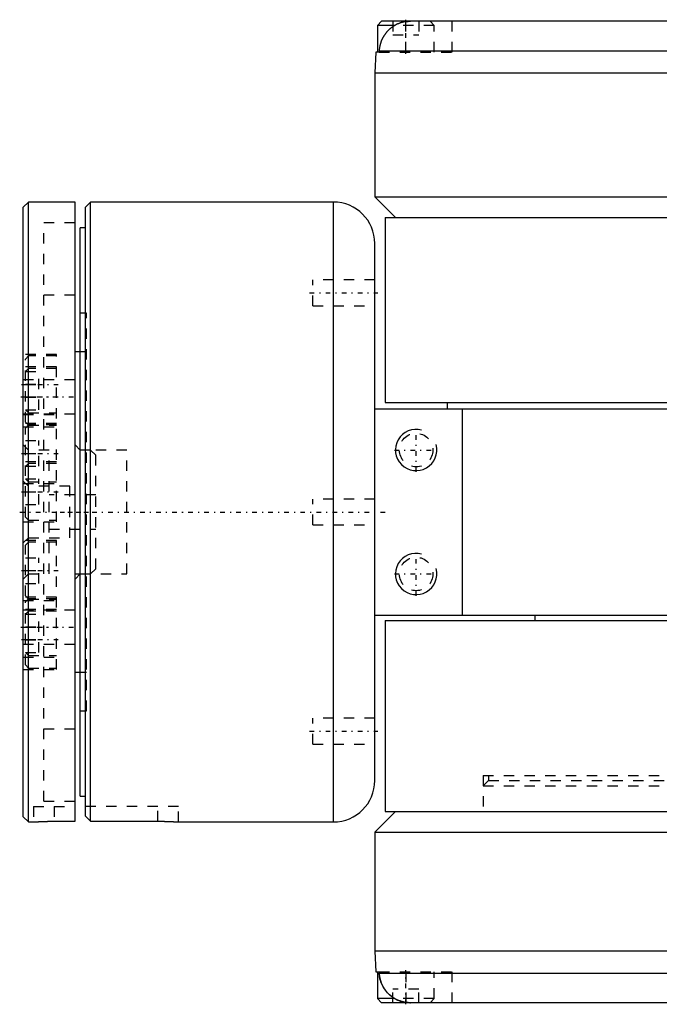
# Model space of a CAD drawing. Extents: x -545 to 345, y -109 to 109.
# Tile 1 of 15: x -415 to -353, y -48 to 48. Entities that reach past the tile are written whole.
import ezdxf

# ---------------------------------------------------------------- set-up
doc = ezdxf.new("R2010")
doc.units = 0
doc.linetypes.add('CENTER', pattern=[1.5, 0.45, -0.5, 0.05, -0.5])
doc.linetypes.add('DASHED', pattern=[2, 1, -1])
for name, color, linetype in [('AM_0', 7, 'CONTINUOUS'), ('AM_10', 7, 'CONTINUOUS'), ('AM_3', 7, 'DASHED'), ('AM_7', 7, 'CENTER')]:
    doc.layers.add(name, color=color, linetype=linetype)

msp = doc.modelspace()

# ---------------------------------------------------------------- linework, layer by layer
at = {"layer": 'AM_0', "color": 7, "linetype": 'CONTINUOUS'}
for p, q in [((-380.35, 47.5), (-380.75, 47.1)), ((-380.75, 47.1), (-380.75, 44.5)), ((-379.054, 47.1), (-380.75, 47.1)), ((-279.33, 47.5), (-380.35, 47.5)), ((-380.907, 44.5), (-381, 42.5)), ((-380.578, 44.5), (-380.907, 44.5)), ((-380.572, 44.639), (-380.578, 44.5)), ((-380.572, 44.639), (-342.5, 44.639)), ((-381, 42.5), (-381, 30.5)), ((-381, 42.5), (-279.33, 42.5)), ((-381, 30.5), (-379.004, 28.504)), ((-381, 30.5), (-319, 30.5)), ((-414.5, 30), (-415, 29.5)), ((-410, 30), (-414.5, 30)), ((-414.5, -30), (-414.5, 30)), ((-410, -29.933), (-410, 30)), ((-408.5, 30), (-409, 29.5)), ((-385, 30), (-408.5, 30)), ((-408.5, -29.933), (-408.5, 30)), ((-385, -30), (-385, 30)), ((-415, -29.5), (-415, 29.5)), ((-409, -29.432), (-409, 29.5)), ((-380, 28.5), (-380, 10.6)), ((-380, 28.5), (-320, 28.5)), ((-409, 27.5), (-409.5, 27.5)), ((-409.5, -27.5), (-409.5, 27.5)), ((-381, -26), (-381, 26)), ((-409.5, 15.5), (-410, 15.5)), ((-380, 10.6), (-320, 10.6)), ((-374, 10.6), (-374, 10)), ((-381, 10), (-318.5, 10)), ((-372.544, 10), (-372.544, -10)), ((-410, -6.5), (-409.5, -6)), ((-381, -10), (-318.5, -10)), ((-365.5, -10), (-365.5, -10.5)), ((-380, -10.5), (-380, -29)), ((-380, -10.5), (-320, -10.5)), ((-410, -15.5), (-409.5, -15.5)), ((-409.5, -27.5), (-409, -27.5)), ((-415, -29.5), (-414.5, -30)), ((-409, -29.432), (-408.5, -29.933)), ((-379, -29), (-381, -31)), ((-380, -29), (-320, -29)), ((-414.5, -30), (-414, -30)), ((-412, -29.933), (-410, -29.933)), ((-408.5, -29.933), (-402, -29.933)), ((-400, -30), (-385, -30)), ((-381, -31), (-381, -42.5)), ((-381, -31), (-319, -31)), ((-381, -42.5), (-380.907, -44.5)), ((-279.33, -42.5), (-381, -42.5)), ((-380.907, -44.5), (-380.578, -44.5)), ((-380.75, -44.5), (-380.75, -47.1)), ((-380.578, -44.5), (-380.572, -44.639)), ((-380.572, -44.639), (-342.5, -44.639)), ((-380.75, -47.1), (-380.35, -47.5)), ((-379.054, -47.1), (-380.75, -47.1)), ((-279.33, -47.5), (-380.35, -47.5))]:
    msp.add_line(p, q, dxfattribs=at)
for points in [[(-378, 47.465, 0), (-378.019, 47.462, 0), (-378.058, 47.456, 0), (-378.097, 47.449, 0), (-378.116, 47.445, 0), (-378.135, 47.442, 0), (-378.174, 47.434, 0), (-378.212, 47.425, 0), (-378.251, 47.417, 0), (-378.289, 47.407, 0), (-378.326, 47.398, 0), (-378.345, 47.392, 0), (-378.364, 47.387, 0), (-378.401, 47.377, 0), (-378.438, 47.366, 0), (-378.475, 47.354, 0), (-378.511, 47.342, 0), (-378.547, 47.33, 0), (-378.565, 47.324, 0), (-378.582, 47.318, 0), (-378.617, 47.305, 0), (-378.652, 47.292, 0), (-378.669, 47.285, 0), (-378.686, 47.278, 0), (-378.719, 47.264, 0), (-378.753, 47.25, 0), (-378.77, 47.243, 0), (-378.786, 47.235, 0), (-378.82, 47.22, 0), (-378.854, 47.204, 0), (-378.888, 47.188, 0), (-378.922, 47.171, 0), (-378.957, 47.153, 0), (-378.974, 47.144, 0), (-378.991, 47.135, 0), (-379.025, 47.117, 0), (-379.059, 47.098, 0), (-379.092, 47.078, 0), (-379.126, 47.058, 0), (-379.159, 47.038, 0), (-379.176, 47.027, 0), (-379.193, 47.017, 0), (-379.225, 46.995, 0), (-379.258, 46.973, 0), (-379.291, 46.951, 0), (-379.323, 46.928, 0), (-379.354, 46.905, 0), (-379.37, 46.894, 0), (-379.386, 46.882, 0), (-379.416, 46.858, 0), (-379.447, 46.834, 0), (-379.477, 46.81, 0), (-379.507, 46.785, 0), (-379.536, 46.761, 0), (-379.55, 46.748, 0), (-379.564, 46.736, 0), (-379.592, 46.711, 0), (-379.62, 46.685, 0), (-379.647, 46.66, 0), (-379.673, 46.635, 0), (-379.699, 46.609, 0), (-379.711, 46.596, 0), (-379.724, 46.583, 0), (-379.75, 46.557, 0), (-379.775, 46.53, 0), (-379.788, 46.516, 0), (-379.8, 46.502, 0), (-379.826, 46.474, 0), (-379.851, 46.445, 0), (-379.863, 46.431, 0), (-379.876, 46.416, 0), (-379.9, 46.386, 0), (-379.924, 46.356, 0), (-379.948, 46.326, 0), (-379.972, 46.295, 0), (-379.996, 46.263, 0), (-380.007, 46.248, 0), (-380.019, 46.232, 0), (-380.041, 46.2, 0), (-380.063, 46.167, 0), (-380.085, 46.134, 0), (-380.107, 46.101, 0), (-380.127, 46.068, 0), (-380.138, 46.051, 0), (-380.148, 46.035, 0), (-380.168, 46.001, 0), (-380.187, 45.967, 0), (-380.206, 45.934, 0), (-380.225, 45.9, 0), (-380.242, 45.866, 0), (-380.251, 45.849, 0), (-380.26, 45.832, 0), (-380.276, 45.798, 0), (-380.293, 45.764, 0), (-380.308, 45.73, 0), (-380.323, 45.696, 0), (-380.338, 45.663, 0), (-380.345, 45.646, 0), (-380.352, 45.629, 0), (-380.365, 45.596, 0), (-380.379, 45.561, 0), (-380.392, 45.526, 0), (-380.405, 45.491, 0), (-380.417, 45.455, 0), (-380.423, 45.437, 0), (-380.429, 45.419, 0), (-380.441, 45.383, 0), (-380.452, 45.346, 0), (-380.457, 45.327, 0), (-380.463, 45.309, 0), (-380.473, 45.271, 0), (-380.483, 45.233, 0), (-380.488, 45.214, 0), (-380.492, 45.195, 0), (-380.501, 45.157, 0), (-380.51, 45.119, 0), (-380.518, 45.08, 0), (-380.525, 45.042, 0), (-380.532, 45.003, 0), (-380.535, 44.984, 0), (-380.538, 44.964, 0), (-380.544, 44.925, 0), (-380.55, 44.887, 0), (-380.554, 44.848, 0), (-380.559, 44.81, 0), (-380.562, 44.771, 0), (-380.564, 44.752, 0), (-380.566, 44.733, 0), (-380.568, 44.695, 0), (-380.571, 44.657, 0), (-380.572, 44.639, 0)], [(-377.543, 47.5, 0), (-377.619, 47.499, 0), (-377.771, 47.491, 0), (-377.924, 47.476, 0), (-378, 47.465, 0)], [(-414, -30, 0), (-414, -30, 0), (-414, -30, 0), (-413.999, -30, 0), (-413.998, -30, 0), (-413.998, -30, 0), (-413.996, -30, 0), (-413.994, -30, 0), (-413.992, -29.999, 0), (-413.989, -29.999, 0), (-413.985, -29.999, 0), (-413.984, -29.999, 0), (-413.982, -29.999, 0), (-413.978, -29.999, 0), (-413.973, -29.998, 0), (-413.968, -29.998, 0), (-413.963, -29.998, 0), (-413.957, -29.997, 0), (-413.954, -29.997, 0), (-413.951, -29.997, 0), (-413.944, -29.996, 0), (-413.937, -29.996, 0), (-413.933, -29.996, 0), (-413.929, -29.995, 0), (-413.921, -29.995, 0), (-413.913, -29.994, 0), (-413.908, -29.994, 0), (-413.904, -29.994, 0), (-413.895, -29.993, 0), (-413.885, -29.993, 0), (-413.875, -29.992, 0), (-413.864, -29.991, 0), (-413.853, -29.991, 0), (-413.848, -29.99, 0), (-413.842, -29.99, 0), (-413.83, -29.989, 0), (-413.818, -29.988, 0), (-413.806, -29.988, 0), (-413.793, -29.987, 0), (-413.779, -29.986, 0), (-413.773, -29.986, 0), (-413.766, -29.985, 0), (-413.752, -29.984, 0), (-413.737, -29.984, 0), (-413.722, -29.983, 0), (-413.707, -29.982, 0), (-413.692, -29.981, 0), (-413.684, -29.981, 0), (-413.676, -29.98, 0), (-413.66, -29.979, 0), (-413.643, -29.978, 0), (-413.626, -29.977, 0), (-413.609, -29.976, 0), (-413.592, -29.976, 0), (-413.583, -29.975, 0), (-413.574, -29.975, 0), (-413.556, -29.974, 0), (-413.538, -29.973, 0), (-413.52, -29.972, 0), (-413.501, -29.971, 0), (-413.482, -29.97, 0), (-413.473, -29.969, 0), (-413.463, -29.969, 0), (-413.444, -29.968, 0), (-413.424, -29.967, 0), (-413.414, -29.967, 0), (-413.404, -29.966, 0), (-413.384, -29.965, 0), (-413.364, -29.964, 0), (-413.353, -29.964, 0), (-413.343, -29.963, 0), (-413.322, -29.962, 0), (-413.3, -29.961, 0), (-413.278, -29.961, 0), (-413.256, -29.96, 0), (-413.234, -29.959, 0), (-413.222, -29.958, 0), (-413.211, -29.958, 0), (-413.187, -29.957, 0), (-413.164, -29.956, 0), (-413.14, -29.955, 0), (-413.116, -29.954, 0), (-413.092, -29.953, 0), (-413.079, -29.953, 0), (-413.067, -29.952, 0), (-413.042, -29.951, 0), (-413.017, -29.951, 0), (-412.991, -29.95, 0), (-412.965, -29.949, 0), (-412.939, -29.948, 0), (-412.926, -29.948, 0), (-412.913, -29.947, 0), (-412.887, -29.946, 0), (-412.86, -29.946, 0), (-412.833, -29.945, 0), (-412.806, -29.944, 0), (-412.779, -29.943, 0), (-412.765, -29.943, 0), (-412.752, -29.943, 0), (-412.724, -29.942, 0), (-412.697, -29.941, 0), (-412.669, -29.941, 0), (-412.641, -29.94, 0), (-412.613, -29.94, 0), (-412.599, -29.939, 0), (-412.584, -29.939, 0), (-412.556, -29.938, 0), (-412.528, -29.938, 0), (-412.513, -29.938, 0), (-412.499, -29.937, 0), (-412.471, -29.937, 0), (-412.442, -29.937, 0), (-412.428, -29.936, 0), (-412.413, -29.936, 0), (-412.385, -29.936, 0), (-412.356, -29.935, 0), (-412.327, -29.935, 0), (-412.298, -29.935, 0), (-412.27, -29.934, 0), (-412.255, -29.934, 0), (-412.241, -29.934, 0), (-412.212, -29.934, 0), (-412.184, -29.934, 0), (-412.155, -29.934, 0), (-412.127, -29.934, 0), (-412.098, -29.933, 0), (-412.084, -29.933, 0), (-412.07, -29.933, 0), (-412.042, -29.933, 0), (-412.014, -29.933, 0), (-412, -29.933, 0)], [(-402, -29.933, 0), (-401.986, -29.933, 0), (-401.958, -29.933, 0), (-401.93, -29.933, 0), (-401.916, -29.933, 0), (-401.902, -29.933, 0), (-401.873, -29.934, 0), (-401.845, -29.934, 0), (-401.816, -29.934, 0), (-401.788, -29.934, 0), (-401.759, -29.934, 0), (-401.745, -29.934, 0), (-401.73, -29.934, 0), (-401.702, -29.935, 0), (-401.673, -29.935, 0), (-401.644, -29.935, 0), (-401.615, -29.936, 0), (-401.587, -29.936, 0), (-401.572, -29.936, 0), (-401.558, -29.937, 0), (-401.529, -29.937, 0), (-401.501, -29.937, 0), (-401.487, -29.938, 0), (-401.472, -29.938, 0), (-401.444, -29.938, 0), (-401.416, -29.939, 0), (-401.401, -29.939, 0), (-401.387, -29.94, 0), (-401.359, -29.94, 0), (-401.331, -29.941, 0), (-401.303, -29.941, 0), (-401.276, -29.942, 0), (-401.248, -29.943, 0), (-401.235, -29.943, 0), (-401.221, -29.943, 0), (-401.194, -29.944, 0), (-401.167, -29.945, 0), (-401.14, -29.946, 0), (-401.113, -29.946, 0), (-401.087, -29.947, 0), (-401.074, -29.948, 0), (-401.061, -29.948, 0), (-401.035, -29.949, 0), (-401.009, -29.95, 0), (-400.983, -29.951, 0), (-400.958, -29.951, 0), (-400.933, -29.952, 0), (-400.921, -29.953, 0), (-400.908, -29.953, 0), (-400.884, -29.954, 0), (-400.86, -29.955, 0), (-400.836, -29.956, 0), (-400.813, -29.957, 0), (-400.789, -29.958, 0), (-400.778, -29.958, 0), (-400.766, -29.959, 0), (-400.744, -29.96, 0), (-400.722, -29.961, 0), (-400.7, -29.961, 0), (-400.678, -29.962, 0), (-400.657, -29.963, 0), (-400.647, -29.964, 0), (-400.636, -29.964, 0), (-400.616, -29.965, 0), (-400.596, -29.966, 0), (-400.586, -29.967, 0), (-400.576, -29.967, 0), (-400.556, -29.968, 0), (-400.537, -29.969, 0), (-400.527, -29.969, 0), (-400.518, -29.97, 0), (-400.499, -29.971, 0), (-400.48, -29.972, 0), (-400.462, -29.973, 0), (-400.444, -29.974, 0), (-400.426, -29.975, 0), (-400.417, -29.975, 0), (-400.408, -29.976, 0), (-400.391, -29.976, 0), (-400.374, -29.977, 0), (-400.357, -29.978, 0), (-400.34, -29.979, 0), (-400.324, -29.98, 0), (-400.316, -29.981, 0), (-400.308, -29.981, 0), (-400.293, -29.982, 0), (-400.278, -29.983, 0), (-400.263, -29.984, 0), (-400.248, -29.984, 0), (-400.234, -29.985, 0), (-400.227, -29.986, 0), (-400.221, -29.986, 0), (-400.207, -29.987, 0), (-400.194, -29.988, 0), (-400.182, -29.988, 0), (-400.17, -29.989, 0), (-400.158, -29.99, 0), (-400.152, -29.99, 0), (-400.147, -29.991, 0), (-400.136, -29.991, 0), (-400.125, -29.992, 0), (-400.115, -29.993, 0), (-400.105, -29.993, 0), (-400.096, -29.994, 0), (-400.092, -29.994, 0), (-400.087, -29.994, 0), (-400.079, -29.995, 0), (-400.071, -29.995, 0), (-400.067, -29.996, 0), (-400.063, -29.996, 0), (-400.056, -29.996, 0), (-400.049, -29.997, 0), (-400.046, -29.997, 0), (-400.043, -29.997, 0), (-400.037, -29.998, 0), (-400.032, -29.998, 0), (-400.027, -29.998, 0), (-400.022, -29.999, 0), (-400.018, -29.999, 0), (-400.016, -29.999, 0), (-400.015, -29.999, 0), (-400.011, -29.999, 0), (-400.008, -29.999, 0), (-400.006, -30, 0), (-400.004, -30, 0), (-400.002, -30, 0), (-400.002, -30, 0), (-400.001, -30, 0), (-400, -30, 0), (-400, -30, 0), (-400, -30, 0)], [(-380.572, -44.639, 0), (-380.571, -44.657, 0), (-380.568, -44.695, 0), (-380.566, -44.733, 0), (-380.564, -44.752, 0), (-380.562, -44.771, 0), (-380.559, -44.81, 0), (-380.554, -44.848, 0), (-380.55, -44.887, 0), (-380.544, -44.925, 0), (-380.538, -44.964, 0), (-380.535, -44.984, 0), (-380.532, -45.003, 0), (-380.525, -45.042, 0), (-380.518, -45.08, 0), (-380.51, -45.119, 0), (-380.501, -45.157, 0), (-380.492, -45.195, 0), (-380.488, -45.214, 0), (-380.483, -45.233, 0), (-380.473, -45.271, 0), (-380.463, -45.309, 0), (-380.457, -45.327, 0), (-380.452, -45.346, 0), (-380.441, -45.383, 0), (-380.429, -45.419, 0), (-380.423, -45.437, 0), (-380.417, -45.455, 0), (-380.405, -45.491, 0), (-380.392, -45.526, 0), (-380.379, -45.561, 0), (-380.365, -45.596, 0), (-380.352, -45.629, 0), (-380.345, -45.646, 0), (-380.338, -45.663, 0), (-380.323, -45.696, 0), (-380.308, -45.73, 0), (-380.293, -45.764, 0), (-380.276, -45.798, 0), (-380.26, -45.832, 0), (-380.251, -45.849, 0), (-380.242, -45.866, 0), (-380.225, -45.9, 0), (-380.206, -45.934, 0), (-380.187, -45.967, 0), (-380.168, -46.001, 0), (-380.148, -46.035, 0), (-380.138, -46.051, 0), (-380.127, -46.068, 0), (-380.107, -46.101, 0), (-380.085, -46.134, 0), (-380.063, -46.167, 0), (-380.041, -46.2, 0), (-380.019, -46.232, 0), (-380.007, -46.248, 0), (-379.996, -46.263, 0), (-379.972, -46.295, 0), (-379.948, -46.326, 0), (-379.924, -46.356, 0), (-379.9, -46.386, 0), (-379.876, -46.416, 0), (-379.863, -46.431, 0), (-379.851, -46.445, 0), (-379.826, -46.474, 0), (-379.8, -46.502, 0), (-379.788, -46.516, 0), (-379.775, -46.53, 0), (-379.75, -46.557, 0), (-379.724, -46.583, 0), (-379.711, -46.596, 0), (-379.699, -46.609, 0), (-379.673, -46.635, 0), (-379.647, -46.66, 0), (-379.62, -46.685, 0), (-379.592, -46.711, 0), (-379.564, -46.736, 0), (-379.55, -46.748, 0), (-379.536, -46.761, 0), (-379.507, -46.785, 0), (-379.477, -46.81, 0), (-379.447, -46.834, 0), (-379.416, -46.858, 0), (-379.386, -46.882, 0), (-379.37, -46.894, 0), (-379.354, -46.905, 0), (-379.323, -46.928, 0), (-379.291, -46.951, 0), (-379.258, -46.973, 0), (-379.225, -46.995, 0), (-379.193, -47.017, 0), (-379.176, -47.027, 0), (-379.159, -47.038, 0), (-379.126, -47.058, 0), (-379.092, -47.078, 0), (-379.059, -47.098, 0), (-379.025, -47.117, 0), (-378.991, -47.135, 0), (-378.974, -47.144, 0), (-378.957, -47.153, 0), (-378.922, -47.171, 0), (-378.888, -47.188, 0), (-378.854, -47.204, 0), (-378.82, -47.22, 0), (-378.786, -47.235, 0), (-378.77, -47.243, 0), (-378.753, -47.25, 0), (-378.719, -47.264, 0), (-378.686, -47.278, 0), (-378.669, -47.285, 0), (-378.652, -47.292, 0), (-378.617, -47.305, 0), (-378.582, -47.318, 0), (-378.565, -47.324, 0), (-378.547, -47.33, 0), (-378.511, -47.342, 0), (-378.475, -47.354, 0), (-378.438, -47.366, 0), (-378.401, -47.377, 0), (-378.364, -47.387, 0), (-378.345, -47.392, 0), (-378.326, -47.398, 0), (-378.289, -47.407, 0), (-378.251, -47.417, 0), (-378.212, -47.425, 0), (-378.174, -47.434, 0), (-378.135, -47.442, 0), (-378.116, -47.445, 0), (-378.097, -47.449, 0), (-378.058, -47.456, 0), (-378.019, -47.462, 0), (-378, -47.465, 0)], [(-378, -47.465, 0), (-377.924, -47.476, 0), (-377.771, -47.491, 0), (-377.619, -47.499, 0), (-377.543, -47.5, 0)]]:
    msp.add_polyline3d(points, dxfattribs=at)
for centre, start, end in [((-385, 26), 0, 90), ((-385, -26), 270, 0)]:
    msp.add_arc(centre, 4, start, end, dxfattribs=at)
at = {"layer": 'AM_10', "color": 7, "linetype": 'CONTINUOUS'}
for centre in [(-377, 6), (-377, -6)]:
    msp.add_arc(centre, 2, 75, 15, dxfattribs=at)
at = {"layer": 'AM_3', "color": 6, "linetype": 'DASHED'}
for p, q in [((-379.25, 47.5), (-379.25, 46.2)), ((-375.25, 47.1), (-379.054, 47.1)), ((-378, 44.5), (-378, 47.5)), ((-376.75, 47.5), (-376.75, 46.2)), ((-375.25, 47.1), (-375.65, 47.5)), ((-375.25, 44.5), (-375.25, 47.1)), ((-373.5, 44.5), (-373.5, 47.5)), ((-379.25, 46.2), (-376.75, 46.2)), ((-380.578, 44.5), (-373.5, 44.5)), ((-410, 28), (-413, 28)), ((-413, -28), (-413, 28)), ((-379.004, 28.504), (-379, 28.5)), ((-381, 22.468), (-387, 22.468)), ((-387, 19.968), (-387, 22.468)), ((-410, 21), (-413, 21)), ((-408.9, 19.25), (-409.5, 19.25)), ((-408.9, -19.25), (-408.9, 19.25)), ((-387, 19.968), (-381, 19.968)), ((-411.8, 15.251), (-415, 15.251)), ((-411.8, -0.94), (-411.8, 15.251)), ((-408.9, 15.5), (-409.5, 15.5)), ((-414.5, 15.101), (-414.8, 14.801)), ((-414.8, 8.69), (-414.8, 14.801)), ((-411.8, 15.101), (-414.5, 15.101)), ((-411.8, 14.04), (-415, 14.04)), ((-414.5, 13.89), (-414.8, 13.59)), ((-414.8, 13.591), (-413.5, 13.591)), ((-411.8, 13.89), (-414.5, 13.89)), ((-413.5, 9.9), (-413.5, 13.591)), ((-410, 12.79), (-415, 12.79)), ((-414.8, 12.38), (-413.5, 12.38)), ((-414.8, 12.351), (-413.5, 12.351)), ((-414.8, 11.14), (-413.5, 11.14)), ((-414.8, 11.111), (-413.5, 11.111)), ((-414.8, 9.901), (-414.5, 9.601)), ((-414.8, 9.9), (-413.5, 9.9)), ((-414.5, 9.601), (-411.8, 9.601)), ((-415, 9.49), (-410, 9.49)), ((-415, 9.451), (-411.8, 9.451)), ((-414.8, 8.69), (-414.5, 8.39)), ((-411.8, 8.573), (-415, 8.573)), ((-415, 8.24), (-411.8, 8.24)), ((-414.5, 8.423), (-414.8, 8.123)), ((-414.8, -0.49), (-414.8, 8.123)), ((-411.8, 8.423), (-414.5, 8.423)), ((-414.5, 8.39), (-411.8, 8.39)), ((-414.8, 6.913), (-413.5, 6.913)), ((-413.5, 4.433), (-413.5, 6.913)), ((-414.5, 6), (-415, 6.5)), ((-412.5, 6), (-414.5, 6)), ((-412.5, -6), (-412.5, 6)), ((-409.5, 6), (-410, 6.5)), ((-408.5, 6), (-410, 6)), ((-405, 6), (-409.5, 6)), ((-408, 5.5), (-408.5, 6)), ((-405, -6), (-405, 6)), ((-411.8, 4.86), (-415, 4.86)), ((-414.8, 5.673), (-413.5, 5.673)), ((-408, -5.5), (-408, 5.5)), ((-414.5, 4.71), (-414.8, 4.41)), ((-414.8, 4.433), (-413.5, 4.433)), ((-411.8, 4.71), (-414.5, 4.71)), ((-414.5, 2.5), (-415, 3)), ((-414.8, 3.223), (-414.5, 2.923)), ((-414.8, 3.2), (-413.5, 3.2)), ((-414.5, 2.923), (-411.8, 2.923)), ((-413.5, 0.72), (-413.5, 3.2)), ((-415, 2.773), (-411.8, 2.773)), ((-414.8, 1.96), (-413.5, 1.96)), ((-410.5, 2.5), (-414.5, 2.5)), ((-410.5, -2.5), (-410.5, 2.5)), ((-408, 1.65), (-412.5, 1.65)), ((-381, 1.25), (-387, 1.25)), ((-387, -1.25), (-387, 1.25)), ((-414.8, 0.72), (-413.5, 0.72)), ((-415, -0.94), (-411.8, -0.94)), ((-414.8, -0.49), (-414.5, -0.79)), ((-414.5, -0.79), (-411.8, -0.79)), ((-412.5, -1.65), (-408, -1.65)), ((-387, -1.25), (-381, -1.25)), ((-415, -3), (-414.5, -2.5)), ((-411.8, -2.773), (-415, -2.773)), ((-414.5, -2.5), (-410.5, -2.5)), ((-411.8, -15.251), (-411.8, -2.773)), ((-414.5, -2.923), (-414.8, -3.223)), ((-414.8, -8.123), (-414.8, -3.223)), ((-411.8, -2.923), (-414.5, -2.923)), ((-414.8, -4.433), (-413.5, -4.433)), ((-413.5, -6.913), (-413.5, -4.433)), ((-414.8, -5.673), (-413.5, -5.673)), ((-408.5, -6), (-408, -5.5)), ((-415, -6.5), (-414.5, -6)), ((-414.5, -6), (-412.5, -6)), ((-410, -6), (-408.5, -6)), ((-409.5, -6), (-405, -6)), ((-414.8, -6.913), (-413.5, -6.913)), ((-411.8, -8.24), (-415, -8.24)), ((-415, -8.573), (-411.8, -8.573)), ((-414.8, -8.123), (-414.5, -8.423)), ((-414.5, -8.39), (-414.8, -8.69)), ((-411.8, -8.39), (-414.5, -8.39)), ((-414.5, -8.423), (-411.8, -8.423)), ((-411.8, -9.451), (-415, -9.451)), ((-410, -9.49), (-415, -9.49)), ((-414.8, -14.801), (-414.8, -8.69)), ((-414.5, -9.601), (-414.8, -9.901)), ((-414.8, -9.9), (-413.5, -9.9)), ((-411.8, -9.601), (-414.5, -9.601)), ((-413.5, -13.591), (-413.5, -9.9)), ((-414.8, -11.111), (-413.5, -11.111)), ((-414.8, -11.14), (-413.5, -11.14)), ((-414.8, -12.351), (-413.5, -12.351)), ((-414.8, -12.38), (-413.5, -12.38)), ((-415, -12.79), (-410, -12.79)), ((-415, -14.04), (-411.8, -14.04)), ((-414.8, -13.59), (-414.5, -13.89)), ((-414.8, -13.591), (-413.5, -13.591)), ((-414.5, -13.89), (-411.8, -13.89)), ((-414.8, -14.801), (-414.5, -15.101)), ((-414.5, -15.101), (-411.8, -15.101)), ((-415, -15.251), (-411.8, -15.251)), ((-409.5, -15.5), (-408.9, -15.5)), ((-409.5, -19.25), (-408.9, -19.25)), ((-381, -19.968), (-387, -19.968)), ((-387, -22.468), (-387, -19.968)), ((-413, -21), (-410, -21)), ((-387, -22.468), (-381, -22.468)), ((-370.5, -25.5), (-370.5, -29)), ((-370.5, -25.5), (-329.5, -25.5)), ((-370, -25.5), (-370, -26)), ((-370, -26), (-370.5, -26.5)), ((-370.5, -26.5), (-329.5, -26.5)), ((-370, -26), (-330, -26)), ((-414, -28.5), (-414, -30)), ((-414, -28.5), (-410, -28.5)), ((-413, -28), (-410, -28)), ((-412, -28.5), (-412, -29.933)), ((-400, -28.5), (-409, -28.5)), ((-402, -29.933), (-402, -28.5)), ((-400, -30), (-400, -28.5)), ((-380.578, -44.5), (-373.5, -44.5)), ((-378, -44.5), (-378, -47.5)), ((-375.25, -47.1), (-375.25, -44.5)), ((-373.5, -47.5), (-373.5, -44.5)), ((-379.25, -47.5), (-379.25, -46.2)), ((-376.75, -46.2), (-379.25, -46.2)), ((-376.75, -47.5), (-376.75, -46.2)), ((-375.25, -47.1), (-379.054, -47.1)), ((-375.65, -47.5), (-375.25, -47.1))]:
    msp.add_line(p, q, dxfattribs=at)
for points in [[(-378, 47.465, 0), (-377.924, 47.476, 0), (-377.771, 47.491, 0), (-377.619, 47.499, 0), (-377.543, 47.5, 0)], [(-379.25, -46.979, 0), (-379.315, -46.933, 0), (-379.441, -46.839, 0), (-379.56, -46.739, 0), (-379.616, -46.688, 0), (-379.67, -46.637, 0), (-379.774, -46.531, 0), (-379.875, -46.417, 0), (-379.973, -46.294, 0), (-380.065, -46.165, 0), (-380.15, -46.031, 0), (-380.19, -45.963, 0), (-380.227, -45.895, 0), (-380.296, -45.757, 0), (-380.355, -45.622, 0), (-380.408, -45.481, 0), (-380.455, -45.334, 0), (-380.495, -45.182, 0), (-380.513, -45.104, 0), (-380.528, -45.026, 0), (-380.552, -44.87, 0), (-380.567, -44.715, 0), (-380.572, -44.639, 0)], [(-378, -47.465, 0), (-378.038, -47.459, 0), (-378.114, -47.446, 0), (-378.189, -47.431, 0), (-378.227, -47.422, 0), (-378.264, -47.413, 0), (-378.338, -47.394, 0), (-378.411, -47.374, 0), (-378.483, -47.351, 0), (-378.554, -47.328, 0), (-378.622, -47.303, 0), (-378.656, -47.29, 0), (-378.689, -47.277, 0), (-378.755, -47.249, 0), (-378.821, -47.22, 0), (-378.888, -47.188, 0), (-378.955, -47.154, 0), (-379.021, -47.119, 0), (-379.054, -47.1, 0), (-379.088, -47.081, 0), (-379.153, -47.041, 0), (-379.218, -47, 0), (-379.25, -46.979, 0)], [(-377.543, -47.5, 0), (-377.619, -47.499, 0), (-377.771, -47.491, 0), (-377.924, -47.476, 0), (-378, -47.465, 0)]]:
    msp.add_polyline3d(points, dxfattribs=at)
for centre in [(-377, 6), (-377, -6)]:
    msp.add_circle(centre, 1.621, dxfattribs=at)
at = {"layer": 'AM_7', "color": 4, "linetype": 'CENTER'}
for p, q in [((-378, 44.35), (-378, 47.65)), ((-387.3, 21.218), (-380.7, 21.218)), ((-415.16, 12.351), (-411.64, 12.351)), ((-415.25, 11.14), (-409.75, 11.14)), ((-415.16, 11.14), (-411.64, 11.14)), ((-377, 3.9), (-377, 8.1)), ((-379.1, 6), (-374.9, 6)), ((-415.16, 5.673), (-411.64, 5.673)), ((-415.16, 1.96), (-411.64, 1.96)), ((-415.35, 0), (-407.65, 0)), ((-411.45, 0), (-379.55, 0)), ((-377, -8.1), (-377, -3.9)), ((-415.16, -5.673), (-411.64, -5.673)), ((-379.1, -6), (-374.9, -6)), ((-415.25, -11.14), (-409.75, -11.14)), ((-415.16, -11.14), (-411.64, -11.14)), ((-415.16, -12.351), (-411.64, -12.351)), ((-387.3, -21.218), (-380.7, -21.218)), ((-378, -47.65), (-378, -44.35))]:
    msp.add_line(p, q, dxfattribs=at)

doc.saveas('drawing.dxf')
